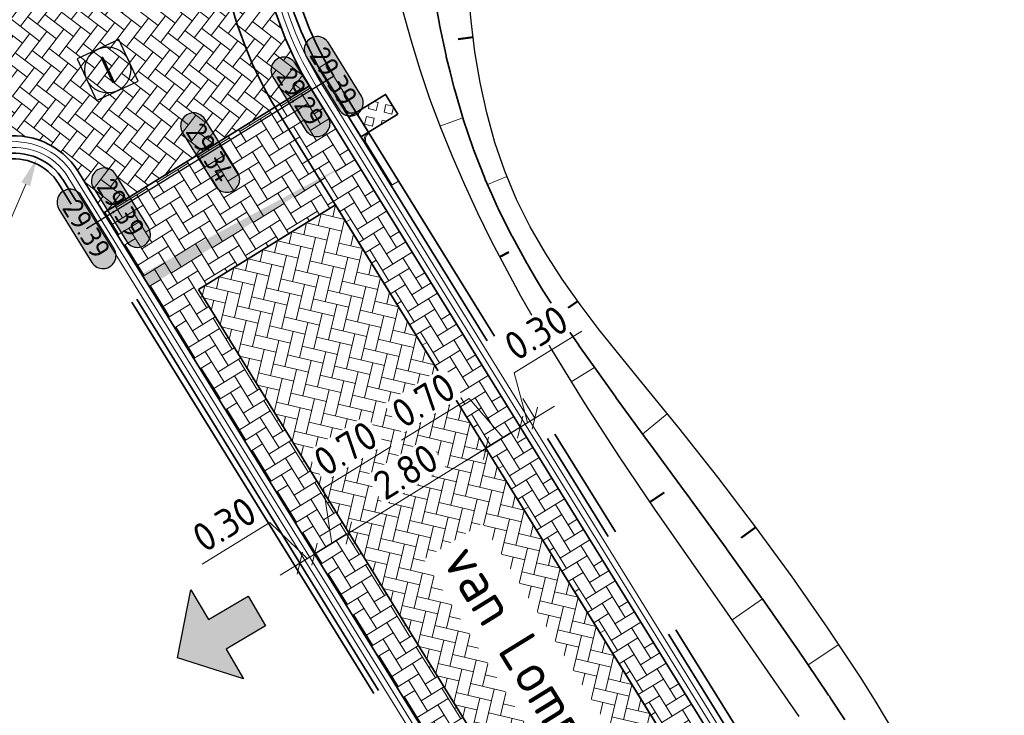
# Model space of a CAD drawing. Header units: metres. Extents: x 199937 to 201628, y 374508 to 375260.
# Tile 123 of 183: x 201237 to 201254, y 374934 to 374946. Entities that reach past the tile are written whole.
import ezdxf
from ezdxf.enums import TextEntityAlignment as Align

# ---------------------------------------------------------------- set-up
doc = ezdxf.new("R2010")
doc.units = ezdxf.units.M
doc.set_wipeout_variables(frame=1)
doc.linetypes.add('VH-OPSLUITBAND_100X200', pattern=[16, 8, -2, 4, -2])
doc.linetypes.add('VH-TROTTOIRBAND_130-150', pattern=[15, 5, -2, 2, -2, 2, -2])
doc.layers.add('000___INRIT-PIJL', color=252, linetype='Continuous')
for name, color, linetype, lineweight in [('N-WE-GW-ONTGRAVINGSVAK_BODEM-G', 90, 'Continuous', 35), ('N-WE-GW-TALUDARCERING-S', 90, 'Continuous', 25), ('N-WE-GW-TALUDARCERING_KORT-G', 90, 'Continuous', 50), ('N-WE-GW-TALUDARCERING_LANG-G', 90, 'Continuous', 18), ('N-WE-OG-HOOGTELIJN-G', 7, 'Continuous', 25), ('N-WE-OG-WATER_GREPPEL-G', 160, 'Continuous', 25), ('N-WE-RI-ITR_RIOOLPUT-S', 84, 'Continuous', 25), ('N-WE-VH-DWARSHELLING-S', 7, 'Continuous', 25), ('N-WE-VH-GOOT-G', 170, 'Continuous', 35), ('N-WE-VH-KANTOPSLUITING_OPSLUITBAND_100X200-G', 150, 'VH-OPSLUITBAND_100X200', 35), ('N-WE-VH-KANTOPSLUITING_TROTTOIRBAND_130 150-G', 210, 'VH-TROTTOIRBAND_130-150', 35), ('N-WE-VH-KANTOPSLUITING_TROTTOIRBAND_130 150_250_EINDBAND-S', 210, 'Continuous', 25), ('N-WE-VH-KANTOPSLUITING_TROTTOIRBAND_130 150_250_INRITVERLOOPBAND-G', 210, 'VH-TROTTOIRBAND_130-150', 35), ('N-WE-VH-KANTOPSLUITING_TROTTOIRBAND_130 150_250_INRITVERLOOPBAND-S', 210, 'Continuous', 25), ('N-WE-VH-KANTOPSLUITING_VERLOOPBAND-S', 251, 'Continuous', 25), ('N-WE-VH-KANTVERHARDING_STREKLAAG-G', 60, 'Continuous', 18), ('N-WE-VH-VERHARDING_BETONSTRAATSTEEN-G', 252, 'Continuous', 35), ('N-WE-VH-VERHARDING_GRASBETONSTEEN-A', 72, 'Continuous', 18), ('N-WE-VH-VERHARDING_GRASBETONSTEEN-G', 70, 'Continuous', 35), ('X-XX-AL-HOOGTELABEL-S', 7, 'Continuous', 25), ('X-XX-AL-M', 7, 'Continuous', 18), ('X-XX-AL-M-200', 7, 'Continuous', 18), ('X-XX-AL-T35', 50, 'Continuous', 35)]:
    doc.layers.add(name, color=color, linetype=linetype, lineweight=lineweight)
doc.layers.add('N-WE-VH-VERHARDING_BETONSTRAATSTEEN_HEIDE-A', color=7, linetype='Continuous', lineweight=0, true_color=0x986657)
doc.layers.add('N-WE-VH-VERHARDING_BETONSTRAATSTEEN_ROOD-A', color=7, linetype='Continuous', lineweight=0, true_color=0xa92c0a)
doc.styles.add('NLCS-ISO', font='NLCS-ISO.ttf')
doc.styles.add('NLCS-ISO-ANNOTATIEF-T18', font='NLCS-ISO.ttf', dxfattribs={"height": 1.8})
doc.styles.add('NLCS-ISO-ANNOTATIEF-T25', font='NLCS-ISO.ttf', dxfattribs={"height": 2.5})
doc.styles.add('NLCS-ISO-M200-T25', font='NLCS-ISO.ttf', dxfattribs={"height": 0.5})
doc.styles.add('NLCS-ISO-M200-T35', font='NLCS-ISO.ttf', dxfattribs={"height": 0.7000000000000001})
doc.dimstyles.new('NLCS-ANNOTATIEF-T25-SCHRAP_L2_H1', dxfattribs={"dimtxt": 2.5, "dimasz": 1.4, "dimexe": 2, "dimexo": 2, "dimgap": 0.7, "dimtad": 1, "dimzin": 0, "dimdsep": 46, "dimtxsty": 'NLCS-ISO-ANNOTATIEF-T25', "dimblk": 'OBLIQUE', "dimcen": 0, "dimdle": 2, "dimclrd": 256, "dimclre": 256, "dimclrt": 256, "dimadec": 1, "dimazin": 0, "dimtfac": 1, "dimtdec": 3, "dimtofl": 0, "dimtmove": 0, "dimatfit": 3, "dimldrblk": 'OBLIQUE', "dimfxl": 2, "dimfxlon": 1, "dimtfillclr": 256, "dimtolj": 1, "dimtzin": 0, "dimlwd": -1, "dimlwe": -1, "dimarcsym": 0})
doc.dimstyles.new('NLCS-M200-T25-PIJL_L2_H1', dxfattribs={"dimscale": 0.2, "dimtxt": 2.5, "dimasz": 2.5, "dimexe": 2, "dimexo": 2, "dimgap": 0.7, "dimtad": 1, "dimzin": 0, "dimdsep": 46, "dimtxsty": 'NLCS-ISO-M200-T25', "dimcen": 0, "dimdle": 2, "dimclrd": 256, "dimclre": 256, "dimclrt": 256, "dimadec": 1, "dimazin": 0, "dimtfac": 1, "dimtdec": 3, "dimtofl": 0, "dimtmove": 0, "dimatfit": 3, "dimfxl": 2, "dimfxlon": 1, "dimtfillclr": 256, "dimtolj": 1, "dimtzin": 0, "dimlwd": -1, "dimlwe": -1, "dimarcsym": 0})
pattern_1 = [(31.70406946, (0, 0), (0.06830075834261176, 0.2890242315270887), [0.6299999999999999, -0.21]), (301.70406946, (-0.2207234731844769, 0.3573249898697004), (0.0683007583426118, 0.2890242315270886), [0.63, -0.21])]
pattern_2 = [(0, (201123.740729, 375003.373236), (0, 0.15), []), (90, (201123.740729, 375003.373236), (-0.3, 1.83697019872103e-17), [0.15, -0.15]), (90, (201123.890729, 375003.373236), (-0.3, 1.83697019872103e-17), [-0.15, 0.15])]

# ---------------------------------------------------------------- blocks, each defined once
blk = doc.blocks.new('_Oblique')
at = {"color": 0, "linetype": 'ByBlock', "lineweight": -2}
blk.add_line((-0.5, -0.5), (0.5, 0.5), dxfattribs=at)
blk = doc.blocks.new('*D116')
at = {"layer": 'Defpoints', "color": 0, "transparency": 16777216}
for p in [(201245.3868455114, 374938.1510866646), (201245.3868455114, 374938.1510866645), (201243.0046789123, 374936.6795968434)]:
    blk.add_point(p, dxfattribs=at)
at = {"layer": 'X-XX-AL-M', "transparency": 16777216}
for p, q in [((201242.6643693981, 374936.4693840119), (201245.7271550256, 374938.3612994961)), ((201245.3868455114, 374938.1510866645), (201245.597058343, 374937.8107771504)), ((201243.0046789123, 374936.6795968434), (201242.7944660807, 374937.0199063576))]:
    blk.add_line(p, q, dxfattribs=at)
at = {"layer": 'X-XX-AL-M', "transparency": 16777216, "xscale": 0.28, "yscale": 0.28, "zscale": 0.28}
for p, rotation in [((201245.3868455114, 374938.1510866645), 31.70406945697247), ((201243.0046789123, 374936.6795968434), 211.7040694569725)]:
    blk.add_blockref('_Oblique', p, dxfattribs=dict(at, rotation=rotation))
at = {"layer": 'X-XX-AL-M', "transparency": 16777216, "insert": (201243.9908047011, 374937.7471435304), "char_height": 0.5, "attachment_point": 5, "rotation": 31.704069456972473, "style": 'NLCS-ISO-ANNOTATIEF-T25', "bg_fill": 3, "box_fill_scale": 1.1, "bg_fill_color": 256, "bg_fill_true_color": 13158600, "bg_fill_transparency": 0}
blk.add_mtext('\\A1;2.80', dxfattribs=at)
blk = doc.blocks.new('inrit')
h = blk.add_hatch(color=256)
h.dxf.hatch_style = 1
h.paths.add_polyline_path([(0.3000000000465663, 1), (-0.300000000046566, 1), (-0.3000000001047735, 1.799999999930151), (-0.900000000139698, 1.799999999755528), (-2.328301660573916e-10, 2.599999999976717), (0.9000000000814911, 1.799999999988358), (0.2999999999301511, 1.799999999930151)])
at = {"color": 3, "flags": 128}
blk.add_lwpolyline([(0.3000000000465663, 1), (-0.300000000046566, 1), (-0.3000000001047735, 1.799999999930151), (-0.900000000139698, 1.799999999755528), (-2.328301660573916e-10, 2.599999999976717), (0.9000000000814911, 1.799999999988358), (0.2999999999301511, 1.799999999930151), (0.3000000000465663, 1)], dxfattribs=at)
blk = doc.blocks.new('*U283')
h = blk.add_hatch(color=253)
h.dxf.hatch_style = 1
edge = h.paths.add_edge_path()
edge.add_line((2.726055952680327, 1.132202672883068), (-2.726055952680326, 1.132202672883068))
edge.add_arc((-2.726055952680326, 0), 1.132202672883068, 90, 270)
edge.add_line((-2.726055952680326, -1.132202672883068), (2.726055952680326, -1.132202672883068))
edge.add_arc((2.726055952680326, 3.697785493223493e-32), 1.132202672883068, 270, 450)
blk.add_lwpolyline([(2.726055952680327, 1.132202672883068), (-2.726055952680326, 1.132202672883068, 0.9999999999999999), (-2.726055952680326, -1.132202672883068), (2.726055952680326, -1.132202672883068, 0.9999999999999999)], format="xyb", close=True)
at = {"style": 'NLCS-ISO-ANNOTATIEF-T18'}
blk.add_attdef('HGT', text='', height=1.8, dxfattribs=at).set_placement((-0.002853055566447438, -0.0004570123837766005), align=Align.MIDDLE_CENTER)
blk = doc.blocks.new('SRI-PUT_INSPECTIE-SO')
at = {"lineweight": -3, "flags": 128}
blk.add_lwpolyline([(-1.999999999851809, -2.000000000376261), (2.000000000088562, -2.000000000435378), (2.000000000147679, 1.999999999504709), (-2.00000000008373, 1.999999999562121)], close=True, dxfattribs=at)
at = {"lineweight": -3, "ltscale": 1.5}
blk.add_circle((0, -7.105427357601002e-14), 1.999999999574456, dxfattribs=at)
at = {"ltscale": 0.1, "style": 'NLCS-ISO'}
blk.add_text('I', height=2.5, dxfattribs=at).set_placement((-0.002795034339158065, -0.007140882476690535), align=Align.MIDDLE_CENTER)
blk = doc.blocks.new('SVH-TROTTOIRBAND EINDBAND_130 150X250_LINKS_L1000_HD-MM')
at = {"linetype": 'Continuous', "lineweight": 0}
blk.add_line((-850, 20), (0, 20), dxfattribs=at)
blk.add_lwpolyline([(-1000, 0), (0, 0), (0, 150), (-1000, 150)], close=True, dxfattribs=at)
for radius in [150, 130]:
    blk.add_arc((-850, 150), radius, 180, 270, dxfattribs=at)
blk = doc.blocks.new('SVH-TROTTOIRBAND EINDBAND_130 150X250_RECHTS_L1000_HD-MM')
at = {"linetype": 'Continuous', "lineweight": 0}
blk.add_line((850, 20), (0, 20), dxfattribs=at)
blk.add_lwpolyline([(0, 0), (1000, 0), (1000, 150), (0, 150)], close=True, dxfattribs=at)
for radius in [150, 130]:
    blk.add_arc((850, 150), radius, 270, 7.016709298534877e-15, dxfattribs=at)
blk = doc.blocks.new('inlaat Carselispad')
at = {"layer": 'N-WE-VH-VERHARDING_GRASBETONSTEEN-A'}
h = blk.add_hatch(dxfattribs=at)
h.set_pattern_fill('AVH-GRASBETONSTEEN_02-SO', color=256, scale=0.2, angle=90, pattern_type=2)
h.set_pattern_definition([(135, (-131.7613803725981, 89.6340235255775), (-0.1979898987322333, -0.1979898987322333), [0.14, -0.14]), (225, (-131.7613803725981, 89.6340235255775), (0.1979898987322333, -0.1979898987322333), [0.14, -0.14]), (135, (-131.860374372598, 89.53502952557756), (-0.1979898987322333, -0.1979898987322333), [0.14, -0.14]), (225, (-131.860374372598, 89.73301752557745), (0.1979898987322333, -0.1979898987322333), [0.14, -0.14])])
h.paths.add_polyline_path([(-0.19999999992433, 0.6000000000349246), (-0.19999999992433, 0), (0.2000000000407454, 0), (0.2000000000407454, 0.6000000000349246)])
at = {"layer": 'N-WE-VH-KANTOPSLUITING_TROTTOIRBAND_130 150_250_INRITVERLOOPBAND-G'}
blk.add_lwpolyline([(0.1999999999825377, 0), (0.1999999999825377, -0.1500000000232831), (-0.2000000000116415, -0.1500000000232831), (-0.1999999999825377, 0)], close=True, dxfattribs=at)
at = {"layer": 'N-WE-VH-VERHARDING_GRASBETONSTEEN-G'}
blk.add_lwpolyline([(0.2000000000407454, 0.6000000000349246), (0.2000000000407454, 0), (-0.19999999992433, 0), (-0.19999999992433, 0.6000000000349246)], close=True, dxfattribs=at)
at = {"layer": 'N-WE-VH-KANTOPSLUITING_TROTTOIRBAND_130 150_250_EINDBAND-S', "xscale": 0.001, "yscale": 0.001, "zscale": 0.001}
for name, p in [('SVH-TROTTOIRBAND EINDBAND_130 150X250_RECHTS_L1000_HD-MM', (-1.199999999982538, -0.1500000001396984)), ('SVH-TROTTOIRBAND EINDBAND_130 150X250_LINKS_L1000_HD-MM', (1.199999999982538, -0.1500000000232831))]:
    blk.add_blockref(name, p, dxfattribs=at)
blk = doc.blocks.new('*U384')
blk.add_solid([(0, 0), (0, 0.25), (4.19999999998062, 0)])
blk = doc.blocks.new('*D545')
at = {"layer": 'Defpoints', "color": 0, "transparency": 16777216}
blk.add_point((201237.5869123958, 374943.202240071), dxfattribs=at)
at = {"layer": 'X-XX-AL-M-200', "transparency": 16777216}
blk.add_line((201236.3914563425, 374940.4180373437), (201237.38964242, 374942.7428006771), dxfattribs=at)
blk.add_solid([(201237.3130691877, 374942.7756790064), (201237.4662156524, 374942.7099223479), (201237.5869123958, 374943.202240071)], dxfattribs=at)
at = {"layer": 'X-XX-AL-M-200', "transparency": 16777216, "insert": (201236.4335516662, 374941.5045698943), "char_height": 0.5, "attachment_point": 5, "rotation": 66.76271489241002, "style": 'NLCS-ISO-M200-T25', "bg_fill": 3, "box_fill_scale": 1.1, "bg_fill_color": 256, "bg_fill_true_color": 13158600, "bg_fill_transparency": 0}
blk.add_mtext('\\A1;R=1.00', dxfattribs=at)
at = {"layer": 'Defpoints', "color": 0, "transparency": 16777216}
blk.add_point((201237.1923724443, 374942.2833612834), dxfattribs=at)
blk = doc.blocks.new('*D685')
at = {"layer": 'Defpoints', "color": 0, "transparency": 16777216}
for p in [(201245.9823871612, 374938.5189591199), (201245.9991743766, 374938.4917826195), (201245.3868455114, 374938.1510866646)]:
    blk.add_point(p, dxfattribs=at)
at = {"layer": 'X-XX-AL-M', "transparency": 16777216}
for p, q in [((201245.0924637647, 374939.0187364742), (201243.9183959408, 374938.2935022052)), ((201245.6846163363, 374938.3350228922), (201245.0924637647, 374939.0187364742)), ((201245.9823871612, 374938.5189591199), (201245.7721743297, 374938.859268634)), ((201245.0465359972, 374937.940873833), (201246.3226966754, 374938.7291719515)), ((201245.3868455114, 374938.1510866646), (201245.1766326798, 374938.4913961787))]:
    blk.add_line(p, q, dxfattribs=at)
at = {"layer": 'X-XX-AL-M', "transparency": 16777216, "xscale": 0.28, "yscale": 0.28, "zscale": 0.28}
for p, rotation in [((201245.9823871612, 374938.5189591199), 31.70406945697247), ((201245.3868455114, 374938.1510866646), 211.7040694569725)]:
    blk.add_blockref('_Oblique', p, dxfattribs=dict(at, rotation=rotation))
at = {"layer": 'X-XX-AL-M', "transparency": 16777216, "insert": (201244.300472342, 374938.987921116), "char_height": 0.5, "attachment_point": 5, "rotation": 31.704069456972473, "style": 'NLCS-ISO-ANNOTATIEF-T25', "bg_fill": 3, "box_fill_scale": 1.1, "bg_fill_color": 256, "bg_fill_true_color": 13158600, "bg_fill_transparency": 0}
blk.add_mtext('\\A1;0.70', dxfattribs=at)
blk = doc.blocks.new('*D686')
at = {"layer": 'Defpoints', "color": 0, "transparency": 16777216}
for p in [(201246.2376192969, 374938.6766187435), (201245.9991743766, 374938.4917826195), (201246.2544065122, 374938.6494422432)]:
    blk.add_point(p, dxfattribs=at)
at = {"layer": 'X-XX-AL-M', "transparency": 16777216}
for p, q in [((201245.8775452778, 374939.4650416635), (201247.0516131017, 374940.1902759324)), ((201246.1100032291, 374938.5977889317), (201245.8775452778, 374939.4650416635)), ((201246.2376192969, 374938.6766187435), (201246.0274064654, 374939.0169282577)), ((201245.6420776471, 374938.3087462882), (201246.5779288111, 374938.8868315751)), ((201245.9823871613, 374938.5189591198), (201245.7721743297, 374938.859268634))]:
    blk.add_line(p, q, dxfattribs=at)
at = {"layer": 'X-XX-AL-M', "transparency": 16777216, "xscale": 0.28, "yscale": 0.28, "zscale": 0.28}
for p, rotation in [((201246.2376192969, 374938.6766187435), 31.70406945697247), ((201245.9823871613, 374938.5189591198), 211.7040694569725)]:
    blk.add_blockref('_Oblique', p, dxfattribs=dict(at, rotation=rotation))
at = {"layer": 'X-XX-AL-M', "transparency": 16777216, "insert": (201246.259621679, 374940.1594605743), "char_height": 0.5, "attachment_point": 5, "rotation": 31.704069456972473, "style": 'NLCS-ISO-ANNOTATIEF-T25', "bg_fill": 3, "box_fill_scale": 1.1, "bg_fill_color": 256, "bg_fill_true_color": 13158600, "bg_fill_transparency": 0}
blk.add_mtext('\\A1;0.30', dxfattribs=at)
blk = doc.blocks.new('*D687')
at = {"layer": 'Defpoints', "color": 0, "transparency": 16777216}
for p in [(201243.0046789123, 374936.6795968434), (201242.4091372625, 374936.3117243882), (201242.4262194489, 374936.2840703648)]:
    blk.add_point(p, dxfattribs=at)
at = {"layer": 'X-XX-AL-M', "transparency": 16777216}
for p, q in [((201242.5635694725, 374937.4554891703), (201243.7376372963, 374938.1807234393)), ((201242.7069080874, 374936.4956606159), (201242.5635694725, 374937.4554891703)), ((201243.3449884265, 374936.889809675), (201242.0688277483, 374936.1015115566)), ((201242.4091372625, 374936.3117243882), (201242.1989244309, 374936.6520339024)), ((201243.0046789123, 374936.6795968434), (201243.2148917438, 374936.3392873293))]:
    blk.add_line(p, q, dxfattribs=at)
at = {"layer": 'X-XX-AL-M', "transparency": 16777216, "xscale": 0.28, "yscale": 0.28, "zscale": 0.28}
for p, rotation in [((201243.0046789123, 374936.6795968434), 31.70406945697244), ((201242.4091372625, 374936.3117243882), 211.7040694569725)]:
    blk.add_blockref('_Oblique', p, dxfattribs=dict(at, rotation=rotation))
at = {"layer": 'X-XX-AL-M', "transparency": 16777216, "insert": (201242.9456458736, 374938.1499080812), "char_height": 0.5, "attachment_point": 5, "rotation": 31.704069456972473, "style": 'NLCS-ISO-ANNOTATIEF-T25', "bg_fill": 3, "box_fill_scale": 1.1, "bg_fill_color": 256, "bg_fill_true_color": 13158600, "bg_fill_transparency": 0}
blk.add_mtext('\\A1;0.70', dxfattribs=at)
blk = doc.blocks.new('*D688')
at = {"layer": 'Defpoints', "color": 0, "transparency": 16777216}
for p in [(201242.4262194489, 374936.2840703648), (201242.1539051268, 374936.1540647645), (201242.1709873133, 374936.1264107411)]:
    blk.add_point(p, dxfattribs=at)
at = {"layer": 'X-XX-AL-M', "transparency": 16777216}
for p, q in [((201241.6319621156, 374936.8606658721), (201240.4578942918, 374936.1354316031)), ((201242.2815211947, 374936.2328945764), (201241.6319621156, 374936.8606658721)), ((201242.4091372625, 374936.3117243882), (201242.1989244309, 374936.6520339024)), ((201242.7494467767, 374936.5219372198), (201241.8135956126, 374935.9438519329)), ((201242.1539051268, 374936.1540647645), (201241.9436922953, 374936.4943742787))]:
    blk.add_line(p, q, dxfattribs=at)
at = {"layer": 'X-XX-AL-M', "transparency": 16777216, "xscale": 0.28, "yscale": 0.28, "zscale": 0.28}
for p, rotation in [((201242.4091372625, 374936.3117243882), 31.70406945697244), ((201242.1539051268, 374936.1540647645), 211.7040694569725)]:
    blk.add_blockref('_Oblique', p, dxfattribs=dict(at, rotation=rotation))
at = {"layer": 'X-XX-AL-M', "transparency": 16777216, "insert": (201240.8399706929, 374936.8298505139), "char_height": 0.5, "attachment_point": 5, "rotation": 31.704069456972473, "style": 'NLCS-ISO-ANNOTATIEF-T25', "bg_fill": 3, "box_fill_scale": 1.1, "bg_fill_color": 256, "bg_fill_true_color": 13158600, "bg_fill_transparency": 0}
blk.add_mtext('\\A1;0.30', dxfattribs=at)
blk = doc.blocks.new('*U899')
at = {"layer": 'N-WE-GW-TALUDARCERING_KORT-G'}
for p, q in [((201245.1638840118, 374945.3000933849), (201244.9013588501, 374945.2667359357)), ((201246.9834213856, 374940.7096166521), (201246.8158492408, 374940.5912309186)), ((201250.0760742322, 374936.7815861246), (201249.8203132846, 374936.5950429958))]:
    blk.add_line(p, q, dxfattribs=at)
at = {"layer": 'N-WE-GW-TALUDARCERING_LANG-G'}
for p, q in [((201245.7521267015, 374942.8771984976), (201245.4143276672, 374942.736399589)), ((201248.5369291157, 374938.7513681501), (201248.1072852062, 374938.3999074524)), ((201251.5179743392, 374934.7396648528), (201250.9834693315, 374934.385209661))]:
    blk.add_line(p, q, dxfattribs=at)
blk = doc.blocks.new('*U900')
at = {"layer": 'N-WE-GW-TALUDARCERING_KORT-G'}
for p, q in [((201245.6263693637, 374941.4781718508), (201245.7857070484, 374941.5626217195)), ((201248.2341372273, 374937.2157812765), (201248.4823476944, 374937.3831859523))]:
    blk.add_line(p, q, dxfattribs=at)
at = {"layer": 'N-WE-GW-TALUDARCERING_LANG-G'}
for p, q in [((201244.587371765, 374943.7504190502), (201244.9855018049, 374943.8984937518)), ((201246.8676823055, 374939.3089842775), (201247.2717957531, 374939.5581599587)), ((201249.660419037, 374935.162577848), (201250.1895686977, 374935.531143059))]:
    blk.add_line(p, q, dxfattribs=at)

msp = doc.modelspace()

# ---------------------------------------------------------------- hatches: boundary and pattern name
at = {"layer": 'N-WE-VH-KANTOPSLUITING_VERLOOPBAND-S'}
h = msp.add_hatch(dxfattribs=at)
h.set_pattern_fill('AVH-TEGEL_150X300_HALFST-SO', color=256, pattern_type=2)
h.set_pattern_definition(pattern_2)
h.paths.add_polyline_path([(201244.9732354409, 374936.4573682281), (201246.1217800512, 374937.1668365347), (201245.4911415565, 374938.1877650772), (201244.3425969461, 374937.4782967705)], flags=9)
h = msp.add_hatch(dxfattribs=at)
h.set_pattern_fill('AVH-TEGEL_150X300_HALFST-SO', color=256, pattern_type=2)
h.set_pattern_definition(pattern_2)
h.paths.add_polyline_path([(201243.5372231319, 374935.5758113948), (201244.6857677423, 374936.2852797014), (201244.0551292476, 374937.3062082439), (201242.9065846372, 374936.5967399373)], flags=9)
h = msp.add_hatch(dxfattribs=at)
h.set_pattern_fill('AVH-TEGEL_150X300_HALFST-SO', color=256, pattern_type=2)
h.set_pattern_definition(pattern_2)
h.paths.add_polyline_path([(201244.9342673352, 374934.8402357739), (201246.1678893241, 374935.6022572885), (201245.5372508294, 374936.6231858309), (201244.3036288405, 374935.8611643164)], flags=9)
at = {"layer": 'N-WE-VH-VERHARDING_BETONSTRAATSTEEN_HEIDE-A', "true_color": 0x986657}
h = msp.add_hatch(dxfattribs=at)
h.set_pattern_fill('AVH-HEI_BSS_KEIFRMT_KEPER-SO', color=25, scale=2, angle=31.70406946, pattern_type=2)
h.set_pattern_definition(pattern_1)
h.paths.add_polyline_path([(201243.3687745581, 374942.7500863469), (201242.3597824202, 374944.3835243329, -0.003176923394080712), (201242.3181431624, 374944.4519012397), (201238.7444605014, 374942.2443991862), (201239.7955246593, 374940.5428516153)])
h = msp.add_hatch(dxfattribs=at)
h.set_pattern_fill('AVH-HEI_BSS_KEIFRMT_KEPER-SO', color=25, scale=2, angle=31.70406946, pattern_type=2)
h.set_pattern_definition(pattern_1)
h.paths.add_polyline_path([(201250.6691698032, 374929.5996333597), (201251.264711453, 374929.967505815), (201243.3687745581, 374942.7500863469), (201242.7732329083, 374942.3822138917)])
h = msp.add_hatch(dxfattribs=at)
h.set_pattern_fill('AVH-HEI_BSS_KEIFRMT_KEPER-SO', color=25, scale=2, angle=31.70406946, pattern_type=2)
h.set_pattern_definition(pattern_1)
h.paths.add_polyline_path([(201247.6914615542, 374927.7602710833), (201248.287003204, 374928.1281435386), (201240.3910663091, 374940.9107240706), (201239.7955246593, 374940.5428516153)])
at = {"layer": 'N-WE-VH-VERHARDING_BETONSTRAATSTEEN_ROOD-A'}
h = msp.add_hatch(dxfattribs=at)
h.set_pattern_fill('AVH-ROO_BSS_KEIFRMT_KEPER-SO', color=36, scale=2, angle=322.5, pattern_type=2)
h.set_pattern_definition([(322.5, (0, 0), (0.2944441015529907, 0.03876430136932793), [0.63, -0.21]), (232.5, (0.2556798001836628, 0.3332084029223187), (0.2944441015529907, 0.0387643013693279), [0.63, -0.21])])
edge = h.paths.add_edge_path()
edge.add_arc((201202.9536610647, 374961.4106904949), 40.52020597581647, 342.9649205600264, 345.2893341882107)
edge.add_line((201242.1456348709, 374951.1210704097), (201237.2862182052, 374952.1356087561))
edge.add_arc((201231.1828731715, 374953.6973960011), 6.299999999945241, 276.1051598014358, 345.64655838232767, ccw=False)
edge.add_line((201231.8529009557, 374947.4331272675), (201232.3696257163, 374942.6021294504))
edge.add_line((201232.3696257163, 374942.6021294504), (201236.9260531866, 374943.5557896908))
edge.add_arc((201237.1923724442, 374942.283361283), 1.299999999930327, 31.704069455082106, 101.82136033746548, ccw=False)
edge.add_line((201238.2983783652, 374942.9665529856), (201238.7444605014, 374942.2443991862))
edge.add_line((201238.7444605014, 374942.2443991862), (201242.3181431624, 374944.4519012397))
edge.add_arc((201247.7196572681, 374947.6943764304), 6.299999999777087, 162.9649205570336, 210.9759746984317, ccw=False)
h = msp.add_hatch(dxfattribs=at)
h.set_pattern_fill('AVH-ROO_BSS_KEIFRMT_KEPER-SO', color=36, scale=2, angle=-13.29593054, pattern_type=2)
h.set_pattern_definition([(346.70406946, (201242.7732329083, 374942.3822138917), (0.2526669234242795, 0.1560750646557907), [0.6299999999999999, -0.21]), (256.70406946, (201242.8698247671, 374942.7909558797), (0.2526669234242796, 0.1560750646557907), [0.6299999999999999, -0.21])])
h.paths.add_polyline_path([(201248.287003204, 374928.1281435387), (201250.6691698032, 374929.5996333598), (201242.7732329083, 374942.3822138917), (201240.3910663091, 374940.9107240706)])

# ---------------------------------------------------------------- linework, layer by layer
at = {"layer": 'N-WE-GW-ONTGRAVINGSVAK_BODEM-G'}
msp.add_lwpolyline([(201244.5276446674, 374945.8072938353), (201244.5780782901, 374945.5262250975), (201244.5799757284, 374945.5166285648), (201244.6355715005, 374945.2485862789), (201244.6930181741, 374944.9807791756), (201244.6952672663, 374944.9705512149), (201244.6976161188, 374944.9603704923), (201244.7630726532, 374944.6967166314), (201244.8295778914, 374944.433240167), (201244.8323297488, 374944.4226033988), (201244.8352002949, 374944.4120254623), (201244.8501399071, 374944.3596978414), (201244.9865948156, 374943.8947696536), (201244.989877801, 374943.883855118), (201244.9934132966, 374943.8730420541), (201245.0790720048, 374943.619724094), (201245.1649324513, 374943.3664616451), (201245.1689349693, 374943.3553781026), (201245.1730930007, 374943.3443834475), (201245.2689763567, 374943.0964906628), (201245.3653451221, 374942.8487633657), (201245.3699916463, 374942.8374439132), (201245.3748166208, 374942.8262232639), (201245.4815092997, 374942.5836701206), (201245.5888900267, 374942.3414037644), (201245.5940283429, 374942.3303258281), (201245.5993517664, 374942.3193451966), (201245.7171445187, 374942.0815792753), (201245.8361749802, 374941.8444317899), (201245.8411735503, 374941.8348982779), (201245.8463160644, 374941.8254399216), (201246.1046763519, 374941.3586728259), (201246.1092146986, 374941.3505944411), (201246.1138601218, 374941.3425646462), (201246.2499503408, 374941.1107163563), (201246.3879607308, 374940.8801102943), (201246.3921000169, 374940.8733384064), (201246.6918246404, 374940.4047653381), (201246.8461094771, 374940.171721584), (201246.9987476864, 374939.945593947), (201247.0024236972, 374939.9402152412), (201247.3229228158, 374939.4856455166), (201247.6414314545, 374939.037820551), (201247.6429241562, 374939.0357551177), (201248.1312594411, 374938.3670796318), (201248.2128817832, 374938.2563724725), (201248.2867439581, 374938.1570649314), (201248.2976968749, 374938.1422179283), (201248.7737616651, 374937.4915408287), (201248.8548157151, 374937.3815457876), (201248.9281408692, 374937.2828484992), (201248.9371745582, 374937.2705644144), (201249.5596265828, 374936.4153393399), (201249.5679587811, 374936.4037699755), (201250.0287936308, 374935.7569992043), (201250.1069020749, 374935.6473776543), (201250.1772184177, 374935.5487319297), (201250.1849690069, 374935.5377395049), (201250.7809959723, 374934.6829734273), (201250.7873650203, 374934.6737232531), (201251.3397283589, 374933.8610724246), (201251.3545832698, 374933.8390599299), (201251.369353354, 374933.8169911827), (201251.3750562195, 374933.8083513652), (201251.6212779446, 374933.430089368)], dxfattribs=at)
at = {"layer": 'N-WE-OG-HOOGTELIJN-G'}
msp.add_lwpolyline([(201242.7426306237, 374944.6200137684), (201238.4462230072, 374941.9660767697)], dxfattribs=at)
at = {"layer": 'N-WE-OG-WATER_GREPPEL-G'}
for points in [[(201252.4597981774, 374933.249216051), (201252.1869096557, 374933.706386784), (201251.9048954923, 374934.1562024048), (201251.3178502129, 374935.0414444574), (201250.7060834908, 374935.9178085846), (201250.0715776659, 374936.7877511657), (201249.414891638, 374937.6510040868), (201248.7365843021, 374938.5072992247), (201248.0407617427, 374939.3579090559), (201247.3544886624, 374940.214077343), (201247.0262459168, 374940.6489995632), (201246.7139705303, 374941.0910178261), (201246.4221911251, 374941.5420351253), (201246.1554363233, 374942.0039544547), (201245.918234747, 374942.478678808), (201245.7143804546, 374942.9677577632), (201245.5429874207, 374943.4704892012), (201245.4013329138, 374943.9852873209), (201245.2866898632, 374944.5105642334), (201245.1963311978, 374945.0447320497), (201245.127529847, 374945.5862028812), (201245.0775587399, 374946.133388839)], [(201243.9391902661, 374945.7719312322), (201244.0794909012, 374945.252935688), (201244.2362122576, 374944.7394391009), (201244.408547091, 374944.2312205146), (201244.5956881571, 374943.728058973), (201244.7968282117, 374943.2297335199), (201245.0111600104, 374942.736023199), (201245.2378763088, 374942.2467070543), (201245.4761698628, 374941.7615641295), (201245.9842597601, 374940.8029141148), (201246.5289717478, 374939.8583055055), (201247.1038478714, 374938.925970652), (201247.7024301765, 374938.0041419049), (201248.3182607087, 374937.0910516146), (201249.5758346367, 374935.2840158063), (201250.8249060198, 374933.490722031)]]:
    msp.add_lwpolyline(points, dxfattribs=at)
at = {"layer": 'N-WE-VH-GOOT-G'}
for points in [[(201251.790243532, 374929.1167320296), (201242.3597824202, 374944.3835243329, -0.2159297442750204), (201241.696066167, 374949.5400064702, 0.0270987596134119), (201242.7526904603, 374953.799885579, 0.00340466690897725), (201244.2548393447, 374961.2075207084, 0.002223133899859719), (201245.844095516, 374969.6936230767), (201246.7351399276, 374975.2452486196)], [(201248.2169936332, 374926.9094972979), (201238.2983783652, 374942.9665529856, 0.3158615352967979), (201236.9260531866, 374943.5557896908), (201231.3535740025, 374942.3894698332, -0.02494680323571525), (201230.3980526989, 374942.2387581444), (201177.0661344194, 374936.5343625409, 0.362331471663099), (201171.4532963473, 374930.7344176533), (201168.8754464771, 374895.8529764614, 0.0235529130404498), (201168.6308381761, 374891.5412263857, 0.3898503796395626), (201174.3425813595, 374885.2084158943), (201191.7051575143, 374883.5808930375, 0.1615044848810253), (201195.5700519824, 374884.4727125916), (201251.756027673, 374918.6909127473, 0.4160650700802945), (201252.185842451, 374920.4844042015), (201248.7425257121, 374926.0587235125)]]:
    msp.add_lwpolyline(points, format="xyb", dxfattribs=at)
at = {"layer": 'N-WE-VH-KANTOPSLUITING_OPSLUITBAND_100X200-G'}
for points in [[(201251.9306103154, 374920.3267445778), (201238.0431462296, 374942.8088933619, 0.3158615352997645), (201236.9875114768, 374943.2621523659), (201231.4150322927, 374942.0958325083, -0.02494680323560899), (201230.4299587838, 374941.9404596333), (201177.0980405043, 374936.2360640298, 0.3623314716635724), (201171.7524804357, 374930.712306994), (201169.1742983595, 374895.8263706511, 0.0235775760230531), (201168.9308244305, 374891.5383545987, 0.3898503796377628), (201174.3705798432, 374885.5071065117), (201191.7331559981, 374883.8795836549, 0.1615044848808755), (201195.4140078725, 374884.7289356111), (201251.5999835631, 374918.9471357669, 0.4160650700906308)], [(201251.8455329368, 374920.2741913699), (201237.9580688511, 374942.756340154, 0.3158615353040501), (201237.0079975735, 374943.1642732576), (201231.4355183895, 374941.9979534, -0.02494680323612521), (201230.4405941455, 374941.8410267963), (201177.108675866, 374936.1366311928, 0.3623314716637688), (201171.8522084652, 374930.7049367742), (201169.2739154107, 374895.8174987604, 0.02358585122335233), (201169.0308198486, 374891.5373973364, 0.3898503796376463), (201174.3799126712, 374885.6066700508), (201191.742488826, 374883.9791471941, 0.1615044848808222), (201195.3619931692, 374884.8143432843), (201251.5479688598, 374919.0325434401, 0.4160650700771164)]]:
    msp.add_lwpolyline(points, format="xyb", close=True, dxfattribs=at)
at = {"layer": 'N-WE-VH-KANTOPSLUITING_TROTTOIRBAND_130 150-G'}
for points in [[(201262.4723311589, 374998.7915688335), (201262.5509929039, 374998.75398903, -0.3285049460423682), (201265.3485588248, 374993.525199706), (201263.6815011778, 374981.9894824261, 0.07001715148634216), (201263.6599876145, 374972.5999467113), (201264.0116617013, 374969.5994373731, -0.05381275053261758), (201263.9074824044, 374962.9751003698), (201258.8099035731, 374928.3992296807, -0.6996168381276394), (201253.2896643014, 374927.2601985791), (201242.6150145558, 374944.5411839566, -0.2159297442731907), (201241.9829038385, 374949.4521193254, 0.02708224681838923), (201243.046844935, 374953.7408910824, 0.003403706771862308), (201244.5493603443, 374961.1504445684, 0.002224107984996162), (201246.1397924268, 374969.6428906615), (201247.0313489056, 374975.1977066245, 0.3984625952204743), (201233.4556204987, 374995.0746979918)], [(201262.4076702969, 374998.6562212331), (201262.4863320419, 374998.6186414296, -0.3285049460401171), (201265.2001010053, 374993.5466537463), (201263.533028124, 374982.0108310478, 0.07000632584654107), (201263.5111891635, 374972.5809346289), (201263.8624640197, 374969.583831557, -0.05378339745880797), (201263.7588331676, 374962.9952602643), (201258.6615076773, 374928.4211079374, -0.6996168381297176), (201253.4172803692, 374927.3390283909), (201242.7426306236, 374944.6200137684, -0.215929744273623), (201242.1263226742, 374949.408175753, 0.02707406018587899), (201243.1939214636, 374953.7113904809, 0.003403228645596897), (201244.6966208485, 374961.1219065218, 0.002224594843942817), (201246.2876409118, 374969.6175246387), (201247.1794533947, 374975.1739356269, 0.3984625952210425), (201233.4873616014, 374995.2213012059, 0.3984625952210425)]]:
    msp.add_lwpolyline(points, format="xyb", dxfattribs=at)
at = {"layer": 'N-WE-VH-KANTVERHARDING_STREKLAAG-G'}
for points in [[(201251.8753209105, 374929.1692852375), (201242.4448597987, 374944.4360775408, -0.2159297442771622), (201241.7916787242, 374949.5107107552, 0.02709323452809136), (201242.8507421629, 374953.780221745, 0.003404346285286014), (201244.35301301, 374961.1884953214, 0.002223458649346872), (201245.9426611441, 374969.6767122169), (201246.8338762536, 374975.2294012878)], [(201251.960398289, 374929.2218384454), (201242.5299371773, 374944.4886307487, -0.2159297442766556), (201241.8872912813, 374949.4814150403, 0.02708773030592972), (201242.9487936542, 374953.7605569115, 0.003404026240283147), (201244.4511866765, 374961.1694699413, 0.002223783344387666), (201246.0412267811, 374969.6598014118), (201246.9326125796, 374975.2135539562)], [(201248.1319162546, 374926.85694409), (201238.2133009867, 374942.9139997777, 0.3158615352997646), (201236.9465392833, 374943.4579105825), (201231.3740600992, 374942.2915907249, -0.02494680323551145), (201230.4086880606, 374942.1393253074), (201177.076769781, 374936.4349297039, 0.3623314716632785), (201171.5530243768, 374930.7270474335), (201168.9750638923, 374895.8441094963, 0.02356110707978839), (201168.7308335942, 374891.5402691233, 0.3898503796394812), (201174.3519141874, 374885.3079794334), (201191.7144903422, 374883.6804565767, 0.161504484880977), (201195.5180372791, 374884.5581202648), (201251.7040129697, 374918.7763204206, 0.4160650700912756), (201252.1007650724, 374920.4318509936), (201248.6574483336, 374926.0061703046)], [(201248.0468388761, 374926.8043908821), (201238.1282236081, 374942.8614465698, 0.3158615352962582), (201236.96702538, 374943.3600314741), (201231.394546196, 374942.1937116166, -0.02494680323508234), (201230.4193234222, 374942.0398924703), (201177.0874051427, 374936.3354968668, 0.3623314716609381), (201171.6527524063, 374930.7196772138), (201169.0746811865, 374895.8352408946, 0.02356932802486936), (201168.8308290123, 374891.539311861, 0.3898503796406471), (201174.3612470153, 374885.4075429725), (201191.7238231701, 374883.7800201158, 0.1615044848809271), (201195.4660225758, 374884.6435279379), (201251.6519982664, 374918.8617280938, 0.4160650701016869), (201252.0156876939, 374920.3792977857), (201248.572370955, 374925.9536170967)]]:
    msp.add_lwpolyline(points, format="xyb", dxfattribs=at)
at = {"layer": 'N-WE-VH-VERHARDING_BETONSTRAATSTEEN-G'}
msp.add_lwpolyline([(201266.0522237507, 374991.402735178), (201264.671322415, 374981.8471643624, 0.0700912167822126), (201264.6519668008, 374972.7267834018), (201265.0062996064, 374969.7035896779, -0.05400311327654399), (201264.8984618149, 374962.8405959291), (201259.7992095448, 374928.2533746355, -0.6996168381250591), (201252.438890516, 374926.7346665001), (201241.7642407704, 374944.0156518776, -0.2159297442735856), (201241.0267782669, 374949.7450764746, 0.0271380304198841), (201242.0663225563, 374953.9375040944, 0.003406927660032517), (201243.5676237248, 374961.3406986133, 0.002220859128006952), (201245.1541363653, 374969.8120006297), (201246.0439856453, 374975.3561799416, 0.4001280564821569), (201233.1512978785, 374994.1171383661)], format="xyb", dxfattribs=at)
for points in [[(201242.3181431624, 374944.4519012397), (201238.7444605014, 374942.2443991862)], [(201242.7732329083, 374942.3822138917), (201240.3910663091, 374940.9107240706)], [(201250.6691698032, 374929.5996333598), (201242.7732329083, 374942.3822138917)], [(201248.287003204, 374928.1281435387), (201240.3910663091, 374940.9107240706)]]:
    msp.add_lwpolyline(points, dxfattribs=at)

# ---------------------------------------------------------------- block references
at = {"layer": '000___INRIT-PIJL', "rotation": 120.5855981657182}
msp.add_blockref('inrit', (201242.266724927, 374935.8320692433, 29.41382213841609), dxfattribs=at)
at = {"layer": 'N-WE-RI-ITR_RIOOLPUT-S', "xscale": 0.2, "yscale": 0.2, "zscale": 0.2, "rotation": 204.8022617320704}
msp.add_blockref('SRI-PUT_INSPECTIE-SO', (201238.8139954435, 374944.7303992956), dxfattribs=at)
at = {"layer": 'N-WE-VH-DWARSHELLING-S', "rotation": 31.7040694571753}
msp.add_blockref('*U384', (201239.5333721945, 374940.9672452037), dxfattribs=at)
at = {"layer": 'N-WE-VH-KANTOPSLUITING_TROTTOIRBAND_130 150_250_INRITVERLOOPBAND-S', "rotation": 301.7040694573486}
msp.add_blockref('inlaat Carselispad', (201243.2378538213, 374943.8183064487), dxfattribs=at)
at = {"layer": 'X-XX-AL-HOOGTELABEL-S', "xscale": 0.2, "yscale": 0.2, "zscale": 0.2, "rotation": 301.7040694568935}
for p, values in [((201242.7426306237, 374944.6200137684), {'HGT': '29.39'}), ((201242.164443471, 374944.262861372), {'HGT': '29.29'}), ((201240.5944268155, 374943.2930452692), {'HGT': '29.34'}), ((201239.0439648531, 374942.3353083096), {'HGT': '29.39'}), ((201238.4462230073, 374941.9660767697), {'HGT': '29.39'})]:
    msp.add_blockref('*U283', p, dxfattribs=at).add_auto_attribs(values)

# ---------------------------------------------------------------- next in the draw order: dimensions: what is measured, and where the dimension line sits
at = {"layer": 'X-XX-AL-M'}
dim = msp.add_linear_dim(base=(201245.3868455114, 374938.1510866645), p1=(201243.0046789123, 374936.6795968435), p2=(201245.3868455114, 374938.1510866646), angle=211.7040694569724, dimstyle='NLCS-ANNOTATIEF-T25-SCHRAP_L2_H1', override={"dimtfill": 1}, dxfattribs=at)
dim.commit()
dim.dimension.update_dxf_attribs({"geometry": '*D116', "text_midpoint": (201243.9908047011, 374937.7471435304)})
at = {"layer": 'X-XX-AL-M-200'}
dim = msp.add_radius_dim(center=(201237.1923724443, 374942.2833612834), mpoint=(201237.5869123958, 374943.202240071), dimstyle='NLCS-M200-T25-PIJL_L2_H1', override={"dimpost": 'R=<>', "dimtfill": 1}, dxfattribs=at)
dim.commit()
dim.dimension.update_dxf_attribs({"geometry": '*D545', "text_midpoint": (201236.7919143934, 374941.3506993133), "dimtype": 164})

# ---------------------------------------------------------------- next in the draw order: dimensions: what is measured, and where the dimension line sits
at = {"layer": 'X-XX-AL-M'}
dim = msp.add_linear_dim(base=(201245.9823871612, 374938.5189591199), p1=(201245.3868455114, 374938.1510866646), p2=(201245.9991743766, 374938.4917826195), angle=211.7040694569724, dimstyle='NLCS-ANNOTATIEF-T25-SCHRAP_L2_H1', override={"dimtfill": 1}, dxfattribs=at)
dim.commit()
dim.dimension.update_dxf_attribs({"geometry": '*D685', "text_midpoint": (201244.9733554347, 374938.9451619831), "dimtype": 160})

# ---------------------------------------------------------------- next in the draw order: wipeouts: each hides what was drawn before it
msp.add_wipeout([(201244.30961339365, 374936.2192857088), (201248.09869968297, 374930.0852067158), (201249.1115716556, 374930.7108685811), (201245.32248536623, 374936.84494757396)]).dxf.layer = 'X-XX-AL-T35'

# ---------------------------------------------------------------- next in the draw order: texts
at = {"layer": 'X-XX-AL-T35', "style": 'NLCS-ISO-M200-T35'}
msp.add_text('van Lommstraat', height=0.7000000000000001, rotation=301.7040694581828, dxfattribs=at).set_placement((201244.6104722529, 374936.199434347))

# ---------------------------------------------------------------- next in the draw order: dimensions: what is measured, and where the dimension line sits
at = {"layer": 'X-XX-AL-M'}
dim = msp.add_linear_dim(base=(201246.2376192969, 374938.6766187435), p1=(201245.9991743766, 374938.4917826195), p2=(201246.2544065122, 374938.6494422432), angle=211.7040694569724, dimstyle='NLCS-ANNOTATIEF-T25-SCHRAP_L2_H1', override={"dimtfill": 1}, dxfattribs=at)
dim.commit()
dim.dimension.update_dxf_attribs({"geometry": '*D686', "text_midpoint": (201245.791696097, 374939.8704179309)})
dim = msp.add_linear_dim(base=(201242.4091372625, 374936.3117243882), p1=(201243.0046789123, 374936.6795968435), p2=(201242.4262194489, 374936.2840703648), angle=211.7040694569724, dimstyle='NLCS-ANNOTATIEF-T25-SCHRAP_L2_H1', override={"dimtfill": 1}, dxfattribs=at)
dim.commit()
dim.dimension.update_dxf_attribs({"geometry": '*D687', "text_midpoint": (201242.6826778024, 374937.5290636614), "dimtype": 160})

# ---------------------------------------------------------------- next in the draw order: block references
at = {"layer": 'N-WE-GW-TALUDARCERING-S'}
for name in ['*U899', '*U900']:
    msp.add_blockref(name, (0, 0), dxfattribs=at)

# ---------------------------------------------------------------- next in the draw order: dimensions: what is measured, and where the dimension line sits
at = {"layer": 'X-XX-AL-M'}
dim = msp.add_linear_dim(base=(201242.1539051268, 374936.1540647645), p1=(201242.4262194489, 374936.2840703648), p2=(201242.1709873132, 374936.1264107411), angle=211.7040694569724, dimstyle='NLCS-ANNOTATIEF-T25-SCHRAP_L2_H1', override={"dimtfill": 1}, dxfattribs=at)
dim.commit()
dim.dimension.update_dxf_attribs({"geometry": '*D688', "text_midpoint": (201241.5128537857, 374936.787091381), "dimtype": 160})

doc.saveas('drawing.dxf')
